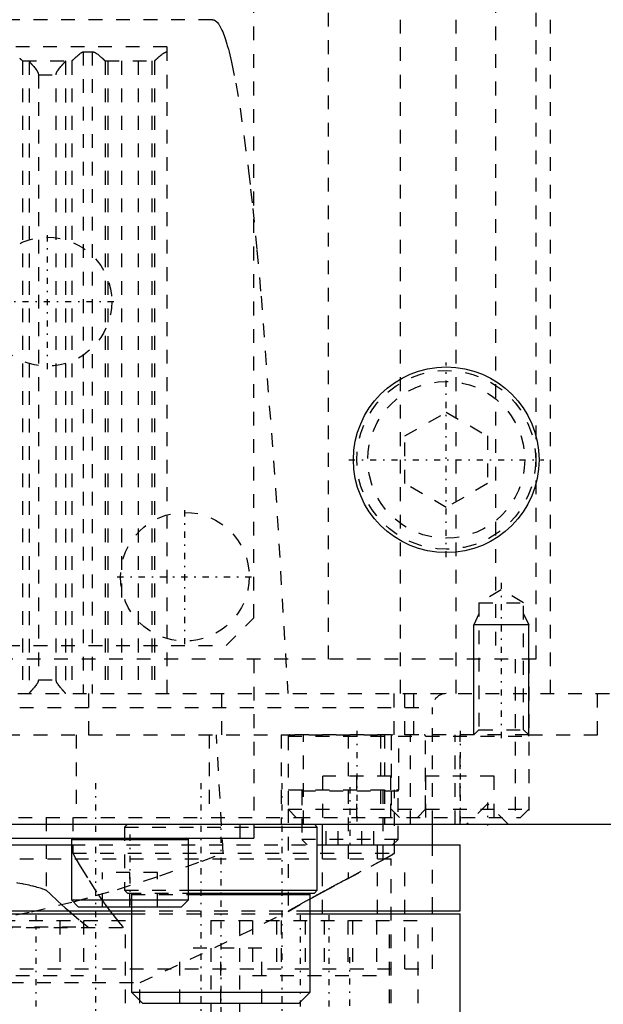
# Model space of a CAD drawing. Extents: x -100 to 100, y -58 to 429.
# Tile 7 of 12: x 13 to 55, y 14 to 86. Entities that reach past the tile are written whole.
import ezdxf

# ---------------------------------------------------------------- set-up
doc = ezdxf.new("R2010")
doc.units = 0
doc.linetypes.add('CENTER', pattern=[1.5, 0.45, -0.5, 0.05, -0.5])
doc.linetypes.add('DASHED', pattern=[2, 1, -1])
for name, color, linetype in [('AM_0', 7, 'CONTINUOUS'), ('AM_10', 7, 'CONTINUOUS'), ('AM_3', 7, 'DASHED'), ('AM_7', 7, 'CENTER')]:
    doc.layers.add(name, color=color, linetype=linetype)

msp = doc.modelspace()

# ---------------------------------------------------------------- linework, layer by layer
at = {"layer": 'AM_0', "color": 7, "linetype": 'CONTINUOUS'}
for p, q in [((-95, 27), (95, 27)), ((29, 27), (29, 26)), ((30, 27), (30, 26)), ((30.001, 26.8), (34.617, 26.8)), ((34.617, 26.8), (34.417, 27)), ((34.617, 22.2), (34.617, 26.8)), ((35, 25.5), (35, 27)), ((43, 25.5), (43, 27)), ((-30, 26), (30, 26)), ((16.75, 25.9), (16.75, 21.5)), ((16.75, 25.9), (25.25, 25.9)), ((25.25, 21.5), (25.25, 25.9)), ((-16.758, 25.5), (16.758, 25.5)), ((34.626, 25.5), (45, 25.5)), ((45, 20.7), (45, 25.5)), ((25.248, 22.2), (34.617, 22.2)), ((34.417, 22), (34.617, 22.2)), ((16.75, 21.5), (17.25, 21)), ((16.75, 21.5), (25.25, 21.5)), ((24.75, 21), (25.25, 21.5)), ((25.247, 22), (34.417, 22)), ((25.247, 21.9), (34.117, 21.9)), ((34.117, 21.9), (34.017, 22)), ((34.117, 14.8), (34.117, 21.9)), ((17.25, 21), (24.75, 21)), ((21.117, 21), (21.117, 14.8)), ((-21.12, 20.7), (21.12, 20.7)), ((-21.12, 20.5), (21.12, 20.5)), ((34.117, 20.7), (45, 20.7)), ((34.117, 20.5), (45, 20.5)), ((41, 20.5), (41, 20.7)), ((43, 20.5), (43, 20.7)), ((45, 12), (45, 20.5)), ((21.117, 14.8), (21.917, 14)), ((21.117, 14.8), (34.117, 14.8)), ((33.317, 14), (34.117, 14.8)), ((21.917, 14), (33.317, 14))]:
    msp.add_line(p, q, dxfattribs=at)
msp.add_circle((44, 53.5), 6.75, dxfattribs=at)
for centre, start, end in [((16.85, 25.9), 90, 180), ((25.15, 25.9), 0, 90)]:
    msp.add_arc(centre, 0.1, start, end, dxfattribs=at)
at = {"layer": 'AM_10', "color": 7, "linetype": 'CONTINUOUS'}
for p, q in [((46.379, 42.3), (46, 41.5)), ((49.621, 42.3), (50, 41.5)), ((50, 41.5), (46, 41.5)), ((46, 33.5), (46, 41.5)), ((50, 33.5), (50, 41.5))]:
    msp.add_line(p, q, dxfattribs=at)
at = {"layer": 'AM_3', "color": 6, "linetype": 'DASHED'}
for p, q in [((51.584, 36.5), (51.584, 207.93)), ((40.682, 36.5), (40.682, 177.659)), ((47.585, 151), (47.585, 39)), ((50.5, 142), (50.5, 39)), ((35.442, 39), (35.442, 109)), ((30, 42), (30, 106)), ((44.725, 36.5), (44.725, 91.5)), ((27, 85.5), (-27, 85.5)), ((23.7, 83.517), (-23.7, 83.517)), ((17.608, 83.174), (17.608, 36.5)), ((17.608, 83.174), (18.26, 83.174)), ((18.26, 83.174), (18.26, 36.5)), ((23.7, 36.5), (23.7, 83.517)), ((13.203, 82.503), (13.203, 36.5)), ((13.21, 82.5), (16.783, 82.5)), ((13.667, 82.49), (13.667, 36.51)), ((16.326, 82.49), (16.326, 36.51)), ((16.79, 82.503), (16.79, 36.5)), ((19.206, 82.503), (19.206, 36.5)), ((19.213, 82.5), (22.787, 82.5)), ((19.404, 82.5), (19.404, 36.5)), ((20.4, 82.5), (20.4, 36.5)), ((21.6, 82.5), (21.6, 36.5)), ((22.596, 82.5), (22.596, 36.5)), ((22.794, 82.503), (22.794, 36.5)), ((14.351, 81.5), (15.642, 81.5)), ((14.351, 81.5), (14.351, 37.5)), ((15.642, 37.5), (15.642, 81.5)), ((41, 55.232), (44, 56.964)), ((44, 56.964), (47, 55.232)), ((41, 51.768), (41, 55.232)), ((47, 55.232), (47, 51.768)), ((44, 50.036), (41, 51.768)), ((47, 51.768), (44, 50.036)), ((48, 44.036), (46.379, 43.1)), ((49.621, 43.1), (48, 44.036)), ((46.379, 43.1), (46.379, 33.879)), ((46.379, 43.1), (49.621, 43.1)), ((49.621, 33.879), (49.621, 43.1)), ((28, 40), (30, 42)), ((-28, 40), (28, 40)), ((50.5, 39), (-50.5, 39)), ((30, 39), (30, 27)), ((49, 39), (49, 27)), ((50, 39), (50, 27)), ((14.351, 37.5), (15.642, 37.5)), ((-57.145, 36.5), (57.145, 36.5)), ((18.02, 33.5), (18.02, 36.5)), ((27.679, 33.5), (27.679, 36.5)), ((40.225, 33.5), (40.225, 36.5)), ((41, 33.5), (41, 36.5)), ((41.645, 33.5), (41.645, 36.5)), ((55, 33.5), (55, 36.5)), ((-43, 35.5), (43, 35.5)), ((43, 27), (43, 35.5)), ((46.379, 33.879), (46, 33.5)), ((46.379, 33.879), (49.621, 33.879)), ((50, 33.5), (49.621, 33.879)), ((-32, 33.5), (39.5, 33.5)), ((17.084, 33.5), (17.084, 27.5)), ((26.753, 33.5), (26.753, 27.5)), ((27.783, 24.893), (27.295, 33.5)), ((32, 33.5), (32, 27)), ((50, 33.5), (32, 33.5)), ((32.5, 33.4), (32.5, 28.1)), ((32.5, 33.4), (50, 33.4)), ((33.611, 27), (33.611, 33.5)), ((36.861, 33.5), (36.861, 27)), ((39.215, 33.5), (39.215, 27.5)), ((39.5, 33.5), (39.5, 27)), ((40, 33.4), (40, 28.1)), ((40.559, 29.5), (40.559, 33.5)), ((41.389, 27), (41.389, 33.5)), ((42.5, 28.1), (42.5, 33.4)), ((44.639, 27), (44.639, 33.5)), ((45, 27), (45, 33.5)), ((50, 33.5), (55, 33.5)), ((35.025, 27.5), (35.025, 30.5)), ((39.975, 30.5), (35.025, 30.5)), ((37.5, 27.5), (37.5, 30.5)), ((39.975, 27.5), (39.975, 30.5)), ((42.525, 27.5), (42.525, 30.5)), ((47.475, 30.5), (42.525, 30.5)), ((47.475, 27.5), (47.475, 30.5)), ((32.5, 29.5), (40.559, 29.5)), ((33.5, 29.4), (33.5, 25.9)), ((40.5, 29.4), (33.5, 29.4)), ((36.871, 29.5), (36.871, 23.067)), ((39.389, 29.5), (39.389, 24.403)), ((40.238, 24.893), (40.238, 29.5)), ((40.5, 25.9), (40.5, 29.4)), ((32.5, 28.1), (32.5, 20.671)), ((32.5, 28.1), (33.1, 27.5)), ((32.5, 28.1), (50, 28.1)), ((40, 28.1), (40.6, 27.5)), ((41.9, 27.5), (42.5, 28.1)), ((47, 28.5), (45.5, 27)), ((48.5, 27), (47, 28.5)), ((49.4, 27.5), (50, 28.1)), ((-33.1, 27.5), (33.1, 27.5)), ((14.906, 27.5), (14.906, 22.204)), ((16.842, 27.5), (16.842, 24.893)), ((33.1, 27.5), (49.4, 27.5)), ((35.268, 25.5), (35.268, 27.5)), ((36.134, 25.5), (36.134, 27.5)), ((37.866, 25.5), (37.866, 27.5)), ((38.732, 25.5), (38.732, 27.5)), ((20.817, 27), (20.617, 26.8)), ((20.617, 26.8), (20.617, 22.2)), ((20.617, 26.8), (30.001, 26.8)), ((33.5, 25.9), (33.9, 25.5)), ((40.5, 25.9), (33.5, 25.9)), ((40.1, 25.5), (40.5, 25.9)), ((16.758, 25.5), (34.626, 25.5)), ((35, 20.5), (35, 25.5)), ((39, 20.5), (39, 25.5)), ((43, 20.7), (43, 25.5)), ((-41, 24.5), (41, 24.5)), ((16.842, 24.893), (17.071, 24.494)), ((16.842, 24.893), (40.238, 24.893)), ((39.567, 24.5), (36.871, 23.067)), ((40, 0), (40, 24.5)), ((41, 16.5), (41, 24.5)), ((34.999, 22.067), (39, 24.195)), ((19, 21), (19, 23.5)), ((23, 23.5), (19, 23.5)), ((21, 21), (21, 23.5)), ((23, 21), (23, 23.5)), ((20.617, 22.2), (20.817, 22)), ((20.617, 22.2), (25.248, 22.2)), ((20.817, 22), (25.247, 22)), ((21.217, 22), (21.117, 21.9)), ((21.117, 21.9), (21.117, 21)), ((21.117, 21.9), (25.247, 21.9)), ((32.5, 20.671), (34.999, 22.067)), ((19.008, 21.443), (19.333, 20.99)), ((19.333, 20.99), (19.708, 20.495)), ((16.564, 20.698), (17.38, 19.997)), ((21.12, 20.7), (34.117, 20.7)), ((21.12, 20.5), (34.117, 20.5)), ((43, 16.5), (43, 20.5)), ((-20.535, 19.5), (20.535, 19.5)), ((-17.937, 19.536), (17.937, 19.536)), ((7.672, 20), (20.672, 20)), ((15.904, 20), (15.904, 16)), ((17.38, 19.997), (17.937, 19.536)), ((17.636, 20), (17.636, 16)), ((17.937, 19.536), (18.022, 19.5)), ((20.672, 12), (20.672, 20)), ((26.885, 20), (26.885, 12)), ((26.885, 20), (41.964, 20)), ((28.964, 20), (28.964, 12)), ((29.921, 20), (29.921, 16)), ((31.653, 20), (31.653, 16)), ((32, 20), (32, 16)), ((33.732, 20), (33.732, 16)), ((35.117, 20), (35.117, 16)), ((36.849, 20), (36.849, 16)), ((37.196, 20), (37.196, 16)), ((38.928, 20), (38.928, 16)), ((39.885, 12), (39.885, 20)), ((41.964, 12), (41.964, 20)), ((24.642, 14), (24.642, 18)), ((30.592, 18), (24.642, 18)), ((27.617, 14), (27.617, 18)), ((30.592, 14), (30.592, 18)), ((-43, 16.5), (43, 16.5)), ((10.708, 16), (17.636, 16)), ((29.921, 16), (38.928, 16)), ((-21.744, 15.5), (21.744, 15.5)), ((21.508, 2), (21.744, 15.5))]:
    msp.add_line(p, q, dxfattribs=at)
for points in [[(27.016, 85.5, 0), (27, 85.5, 0)], [(27, 85.5, 0), (27.004, 85.5, 0), (27.013, 85.5, 0), (27.021, 85.499, 0), (27.026, 85.499, 0), (27.03, 85.499, 0), (27.039, 85.498, 0), (27.047, 85.496, 0), (27.056, 85.495, 0), (27.064, 85.493, 0), (27.073, 85.492, 0), (27.077, 85.49, 0), (27.082, 85.489, 0), (27.09, 85.487, 0), (27.099, 85.484, 0), (27.107, 85.482, 0), (27.116, 85.479, 0), (27.125, 85.475, 0), (27.129, 85.474, 0), (27.133, 85.472, 0), (27.142, 85.468, 0), (27.15, 85.464, 0), (27.155, 85.462, 0), (27.159, 85.46, 0), (27.168, 85.455, 0), (27.176, 85.451, 0), (27.181, 85.448, 0), (27.185, 85.446, 0), (27.193, 85.44, 0), (27.202, 85.435, 0), (27.211, 85.429, 0), (27.219, 85.424, 0), (27.228, 85.417, 0), (27.232, 85.414, 0), (27.236, 85.411, 0), (27.245, 85.404, 0), (27.254, 85.398, 0), (27.262, 85.391, 0), (27.271, 85.383, 0), (27.279, 85.376, 0), (27.284, 85.372, 0), (27.288, 85.368, 0), (27.297, 85.36, 0), (27.305, 85.352, 0), (27.314, 85.343, 0), (27.322, 85.335, 0), (27.331, 85.326, 0), (27.335, 85.321, 0), (27.34, 85.316, 0), (27.348, 85.307, 0), (27.357, 85.297, 0), (27.387, 85.262, 0), (27.438, 85.194, 0), (27.464, 85.157, 0), (27.49, 85.118, 0), (27.542, 85.033, 0), (27.593, 84.94, 0), (27.645, 84.838, 0), (27.696, 84.728, 0), (27.748, 84.61, 0), (27.774, 84.547, 0), (27.799, 84.483, 0), (27.851, 84.347, 0), (27.902, 84.203, 0), (27.928, 84.128, 0), (27.954, 84.051, 0), (28.005, 83.89, 0), (28.057, 83.721, 0), (28.083, 83.633, 0), (28.108, 83.543, 0), (28.16, 83.357, 0), (28.211, 83.162, 0), (28.391, 82.414, 0), (28.7, 80.892, 0), (29.008, 79.066, 0), (29.315, 76.937, 0), (29.621, 74.505, 0), (29.774, 73.176, 0), (29.927, 71.772, 0), (30.232, 68.738, 0), (30.536, 65.404, 0), (31.591, 51.389, 0), (32.483, 36.5, 0)], [(16.79, 82.503, 0), (16.79, 82.504, 0), (16.792, 82.505, 0), (16.793, 82.506, 0), (16.794, 82.507, 0), (16.795, 82.508, 0), (16.797, 82.51, 0), (16.799, 82.512, 0), (16.801, 82.514, 0), (16.804, 82.516, 0), (16.807, 82.519, 0), (16.808, 82.52, 0), (16.809, 82.522, 0), (16.813, 82.524, 0), (16.816, 82.527, 0), (16.819, 82.531, 0), (16.823, 82.534, 0), (16.827, 82.537, 0), (16.828, 82.539, 0), (16.83, 82.541, 0), (16.835, 82.545, 0), (16.839, 82.549, 0), (16.841, 82.551, 0), (16.843, 82.553, 0), (16.848, 82.558, 0), (16.853, 82.562, 0), (16.855, 82.564, 0), (16.858, 82.567, 0), (16.863, 82.571, 0), (16.868, 82.576, 0), (16.873, 82.581, 0), (16.879, 82.586, 0), (16.884, 82.592, 0), (16.887, 82.594, 0), (16.89, 82.597, 0), (16.896, 82.603, 0), (16.902, 82.608, 0), (16.908, 82.614, 0), (16.915, 82.62, 0), (16.921, 82.626, 0), (16.924, 82.629, 0), (16.928, 82.632, 0), (16.934, 82.639, 0), (16.941, 82.645, 0), (16.948, 82.651, 0), (16.955, 82.658, 0), (16.962, 82.664, 0), (16.966, 82.668, 0), (16.969, 82.671, 0), (16.976, 82.678, 0), (16.984, 82.685, 0), (16.991, 82.691, 0), (16.999, 82.698, 0), (17.006, 82.705, 0), (17.01, 82.709, 0), (17.014, 82.712, 0), (17.022, 82.72, 0), (17.029, 82.727, 0), (17.057, 82.752, 0), (17.081, 82.774, 0), (17.106, 82.796, 0), (17.158, 82.843, 0), (17.212, 82.891, 0), (17.269, 82.94, 0), (17.327, 82.988, 0), (17.387, 83.036, 0), (17.418, 83.059, 0), (17.448, 83.081, 0), (17.484, 83.106, 0), (17.495, 83.112, 0), (17.505, 83.119, 0), (17.511, 83.122, 0), (17.516, 83.126, 0), (17.526, 83.132, 0), (17.537, 83.138, 0), (17.548, 83.144, 0), (17.558, 83.15, 0), (17.569, 83.156, 0), (17.575, 83.158, 0), (17.58, 83.161, 0), (17.591, 83.166, 0), (17.602, 83.171, 0), (17.608, 83.174, 0)], [(18.26, 83.174, 0), (18.267, 83.174, 0), (18.281, 83.173, 0), (18.295, 83.172, 0), (18.302, 83.171, 0), (18.309, 83.17, 0), (18.323, 83.168, 0), (18.336, 83.165, 0), (18.349, 83.162, 0), (18.362, 83.158, 0), (18.375, 83.154, 0), (18.381, 83.152, 0), (18.387, 83.15, 0), (18.4, 83.145, 0), (18.412, 83.14, 0), (18.425, 83.135, 0), (18.437, 83.129, 0), (18.449, 83.123, 0), (18.455, 83.12, 0), (18.461, 83.117, 0), (18.473, 83.111, 0), (18.484, 83.104, 0), (18.49, 83.101, 0), (18.496, 83.098, 0), (18.508, 83.091, 0), (18.519, 83.084, 0), (18.525, 83.08, 0), (18.531, 83.076, 0), (18.542, 83.069, 0), (18.554, 83.061, 0), (18.565, 83.054, 0), (18.576, 83.046, 0), (18.588, 83.038, 0), (18.593, 83.034, 0), (18.599, 83.03, 0), (18.61, 83.022, 0), (18.621, 83.014, 0), (18.66, 82.985, 0), (18.725, 82.933, 0), (18.787, 82.881, 0), (18.847, 82.83, 0), (18.875, 82.805, 0), (18.903, 82.781, 0), (18.934, 82.753, 0), (18.942, 82.745, 0), (18.951, 82.738, 0), (18.955, 82.734, 0), (18.96, 82.73, 0), (18.968, 82.722, 0), (18.976, 82.715, 0), (18.985, 82.707, 0), (18.993, 82.7, 0), (19.001, 82.692, 0), (19.005, 82.688, 0), (19.009, 82.685, 0), (19.018, 82.677, 0), (19.025, 82.67, 0), (19.033, 82.663, 0), (19.041, 82.656, 0), (19.049, 82.649, 0), (19.052, 82.645, 0), (19.056, 82.642, 0), (19.063, 82.635, 0), (19.071, 82.629, 0), (19.078, 82.622, 0), (19.085, 82.616, 0), (19.092, 82.609, 0), (19.095, 82.606, 0), (19.098, 82.603, 0), (19.105, 82.597, 0), (19.111, 82.591, 0), (19.117, 82.586, 0), (19.123, 82.58, 0), (19.129, 82.575, 0), (19.132, 82.572, 0), (19.135, 82.569, 0), (19.14, 82.564, 0), (19.145, 82.559, 0), (19.148, 82.557, 0), (19.151, 82.555, 0), (19.155, 82.55, 0), (19.16, 82.546, 0), (19.162, 82.544, 0), (19.165, 82.542, 0), (19.169, 82.538, 0), (19.173, 82.534, 0), (19.177, 82.53, 0), (19.181, 82.527, 0), (19.184, 82.523, 0), (19.186, 82.522, 0), (19.187, 82.52, 0), (19.19, 82.518, 0), (19.193, 82.515, 0), (19.196, 82.513, 0), (19.198, 82.51, 0), (19.201, 82.508, 0), (19.202, 82.507, 0), (19.202, 82.507, 0), (19.204, 82.505, 0), (19.206, 82.504, 0), (19.206, 82.503, 0)], [(22.794, 82.503, 0), (22.794, 82.504, 0), (22.796, 82.505, 0), (22.797, 82.506, 0), (22.798, 82.507, 0), (22.799, 82.508, 0), (22.801, 82.51, 0), (22.804, 82.512, 0), (22.806, 82.515, 0), (22.809, 82.517, 0), (22.812, 82.52, 0), (22.813, 82.521, 0), (22.815, 82.523, 0), (22.818, 82.526, 0), (22.822, 82.529, 0), (22.826, 82.533, 0), (22.83, 82.536, 0), (22.834, 82.54, 0), (22.836, 82.542, 0), (22.838, 82.544, 0), (22.843, 82.548, 0), (22.847, 82.553, 0), (22.85, 82.555, 0), (22.852, 82.557, 0), (22.857, 82.562, 0), (22.862, 82.567, 0), (22.865, 82.569, 0), (22.868, 82.572, 0), (22.873, 82.577, 0), (22.879, 82.582, 0), (22.885, 82.588, 0), (22.891, 82.593, 0), (22.897, 82.599, 0), (22.9, 82.602, 0), (22.904, 82.605, 0), (22.91, 82.611, 0), (22.917, 82.617, 0), (22.924, 82.623, 0), (22.931, 82.63, 0), (22.938, 82.636, 0), (22.941, 82.64, 0), (22.945, 82.643, 0), (22.952, 82.65, 0), (22.96, 82.656, 0), (22.967, 82.663, 0), (22.975, 82.67, 0), (22.982, 82.677, 0), (22.986, 82.681, 0), (22.99, 82.684, 0), (22.998, 82.692, 0), (23.006, 82.699, 0), (23.014, 82.706, 0), (23.022, 82.714, 0), (23.031, 82.721, 0), (23.035, 82.725, 0), (23.039, 82.728, 0), (23.047, 82.736, 0), (23.055, 82.744, 0), (23.085, 82.77, 0), (23.112, 82.794, 0), (23.139, 82.818, 0), (23.196, 82.867, 0), (23.256, 82.917, 0), (23.319, 82.968, 0), (23.383, 83.017, 0), (23.421, 83.044, 0), (23.432, 83.052, 0), (23.443, 83.059, 0), (23.449, 83.063, 0), (23.454, 83.067, 0), (23.465, 83.074, 0), (23.477, 83.081, 0), (23.482, 83.085, 0), (23.488, 83.088, 0), (23.499, 83.095, 0), (23.511, 83.101, 0), (23.516, 83.105, 0), (23.522, 83.108, 0), (23.534, 83.114, 0), (23.545, 83.12, 0), (23.557, 83.126, 0), (23.569, 83.132, 0), (23.581, 83.137, 0), (23.587, 83.14, 0), (23.593, 83.142, 0), (23.605, 83.147, 0), (23.617, 83.151, 0), (23.629, 83.155, 0), (23.642, 83.159, 0), (23.654, 83.163, 0), (23.661, 83.164, 0), (23.667, 83.166, 0), (23.68, 83.168, 0), (23.693, 83.17, 0), (23.7, 83.171, 0)], [(12.989, 82.703, 0), (12.998, 82.695, 0), (13.007, 82.687, 0), (13.016, 82.678, 0), (13.02, 82.674, 0), (13.025, 82.67, 0), (13.034, 82.662, 0), (13.042, 82.654, 0), (13.05, 82.646, 0), (13.059, 82.639, 0), (13.067, 82.631, 0), (13.071, 82.627, 0), (13.075, 82.624, 0), (13.082, 82.616, 0), (13.09, 82.609, 0), (13.097, 82.603, 0), (13.104, 82.596, 0), (13.111, 82.589, 0), (13.115, 82.586, 0), (13.118, 82.583, 0), (13.125, 82.577, 0), (13.131, 82.571, 0), (13.134, 82.568, 0), (13.137, 82.565, 0), (13.143, 82.56, 0), (13.149, 82.554, 0), (13.151, 82.552, 0), (13.154, 82.549, 0), (13.159, 82.544, 0), (13.164, 82.54, 0), (13.169, 82.535, 0), (13.173, 82.531, 0), (13.177, 82.527, 0), (13.179, 82.526, 0), (13.181, 82.524, 0), (13.185, 82.52, 0), (13.188, 82.517, 0), (13.191, 82.514, 0), (13.194, 82.512, 0), (13.197, 82.509, 0), (13.198, 82.508, 0), (13.199, 82.507, 0), (13.201, 82.505, 0), (13.203, 82.504, 0), (13.203, 82.503, 0)], [(13.203, 82.503, 0), (13.204, 82.502, 0), (13.207, 82.501, 0), (13.209, 82.5, 0), (13.21, 82.5, 0)], [(13.655, 82.5, 0), (13.657, 82.5, 0), (13.661, 82.498, 0), (13.665, 82.493, 0), (13.667, 82.49, 0)], [(13.667, 82.49, 0), (13.668, 82.489, 0), (13.669, 82.487, 0), (13.671, 82.484, 0), (13.672, 82.483, 0), (13.673, 82.481, 0), (13.675, 82.478, 0), (13.678, 82.475, 0), (13.681, 82.471, 0), (13.684, 82.467, 0), (13.687, 82.463, 0), (13.689, 82.461, 0), (13.691, 82.459, 0), (13.694, 82.455, 0), (13.698, 82.45, 0), (13.702, 82.445, 0), (13.706, 82.44, 0), (13.711, 82.435, 0), (13.713, 82.432, 0), (13.716, 82.429, 0), (13.72, 82.423, 0), (13.725, 82.417, 0), (13.728, 82.414, 0), (13.731, 82.411, 0), (13.736, 82.405, 0), (13.742, 82.399, 0), (13.744, 82.396, 0), (13.747, 82.392, 0), (13.753, 82.386, 0), (13.759, 82.379, 0), (13.765, 82.372, 0), (13.771, 82.365, 0), (13.777, 82.357, 0), (13.781, 82.354, 0), (13.784, 82.35, 0), (13.79, 82.343, 0), (13.797, 82.335, 0), (13.804, 82.328, 0), (13.81, 82.32, 0), (13.817, 82.312, 0), (13.821, 82.308, 0), (13.824, 82.304, 0), (13.831, 82.296, 0), (13.838, 82.288, 0), (13.846, 82.28, 0), (13.853, 82.271, 0), (13.86, 82.263, 0), (13.864, 82.259, 0), (13.868, 82.254, 0), (13.876, 82.246, 0), (13.883, 82.237, 0), (13.891, 82.228, 0), (13.899, 82.219, 0), (13.907, 82.21, 0), (13.911, 82.205, 0), (13.915, 82.201, 0), (13.923, 82.191, 0), (13.931, 82.182, 0), (13.96, 82.149, 0), (13.985, 82.119, 0), (14.01, 82.09, 0), (14.062, 82.028, 0), (14.114, 81.965, 0), (14.164, 81.9, 0), (14.212, 81.834, 0), (14.239, 81.795, 0), (14.246, 81.784, 0), (14.253, 81.772, 0), (14.257, 81.767, 0), (14.26, 81.761, 0), (14.267, 81.75, 0), (14.274, 81.738, 0), (14.277, 81.732, 0), (14.281, 81.726, 0), (14.287, 81.715, 0), (14.293, 81.703, 0), (14.296, 81.697, 0), (14.299, 81.691, 0), (14.305, 81.679, 0), (14.311, 81.667, 0), (14.316, 81.655, 0), (14.321, 81.643, 0), (14.326, 81.63, 0), (14.328, 81.624, 0), (14.33, 81.617, 0), (14.335, 81.605, 0), (14.338, 81.592, 0), (14.342, 81.578, 0), (14.344, 81.565, 0), (14.347, 81.551, 0), (14.348, 81.544, 0), (14.349, 81.537, 0), (14.35, 81.522, 0), (14.351, 81.508, 0), (14.351, 81.5, 0)], [(15.642, 81.5, 0), (15.642, 81.508, 0), (15.643, 81.522, 0), (15.644, 81.537, 0), (15.645, 81.544, 0), (15.646, 81.551, 0), (15.649, 81.565, 0), (15.651, 81.578, 0), (15.655, 81.592, 0), (15.658, 81.605, 0), (15.663, 81.617, 0), (15.665, 81.624, 0), (15.667, 81.63, 0), (15.672, 81.643, 0), (15.677, 81.655, 0), (15.682, 81.667, 0), (15.688, 81.679, 0), (15.694, 81.691, 0), (15.697, 81.697, 0), (15.7, 81.703, 0), (15.706, 81.715, 0), (15.712, 81.726, 0), (15.716, 81.732, 0), (15.719, 81.738, 0), (15.726, 81.75, 0), (15.733, 81.761, 0), (15.736, 81.767, 0), (15.74, 81.772, 0), (15.747, 81.784, 0), (15.754, 81.795, 0), (15.781, 81.834, 0), (15.829, 81.9, 0), (15.879, 81.965, 0), (15.931, 82.028, 0), (15.983, 82.09, 0), (16.008, 82.119, 0), (16.033, 82.149, 0), (16.062, 82.182, 0), (16.07, 82.191, 0), (16.078, 82.201, 0), (16.082, 82.205, 0), (16.086, 82.21, 0), (16.094, 82.219, 0), (16.102, 82.228, 0), (16.11, 82.237, 0), (16.117, 82.246, 0), (16.125, 82.254, 0), (16.129, 82.259, 0), (16.133, 82.263, 0), (16.14, 82.271, 0), (16.147, 82.28, 0), (16.155, 82.288, 0), (16.162, 82.296, 0), (16.169, 82.304, 0), (16.172, 82.308, 0), (16.176, 82.312, 0), (16.183, 82.32, 0), (16.189, 82.328, 0), (16.196, 82.335, 0), (16.203, 82.343, 0), (16.209, 82.35, 0), (16.212, 82.354, 0), (16.216, 82.357, 0), (16.222, 82.365, 0), (16.228, 82.372, 0), (16.234, 82.379, 0), (16.24, 82.386, 0), (16.246, 82.392, 0), (16.249, 82.396, 0), (16.251, 82.399, 0), (16.257, 82.405, 0), (16.262, 82.411, 0), (16.265, 82.414, 0), (16.268, 82.417, 0), (16.273, 82.423, 0), (16.277, 82.429, 0), (16.28, 82.432, 0), (16.282, 82.435, 0), (16.287, 82.44, 0), (16.291, 82.445, 0), (16.295, 82.45, 0), (16.299, 82.455, 0), (16.302, 82.459, 0), (16.304, 82.461, 0), (16.306, 82.463, 0), (16.309, 82.467, 0), (16.312, 82.471, 0), (16.315, 82.475, 0), (16.318, 82.478, 0), (16.32, 82.481, 0), (16.321, 82.483, 0), (16.322, 82.484, 0), (16.324, 82.487, 0), (16.325, 82.489, 0), (16.326, 82.49, 0)], [(16.326, 82.49, 0), (16.328, 82.493, 0), (16.332, 82.498, 0), (16.336, 82.5, 0), (16.338, 82.5, 0)], [(16.783, 82.5, 0), (16.784, 82.5, 0), (16.786, 82.501, 0), (16.789, 82.502, 0), (16.79, 82.503, 0)], [(19.206, 82.503, 0), (19.208, 82.502, 0), (19.21, 82.501, 0), (19.212, 82.5, 0), (19.213, 82.5, 0)], [(22.787, 82.5, 0), (22.788, 82.5, 0), (22.79, 82.501, 0), (22.792, 82.502, 0), (22.794, 82.503, 0)], [(14.351, 37.5, 0), (14.351, 37.492, 0), (14.35, 37.478, 0), (14.349, 37.463, 0), (14.348, 37.456, 0), (14.347, 37.449, 0), (14.344, 37.435, 0), (14.342, 37.422, 0), (14.338, 37.408, 0), (14.335, 37.395, 0), (14.33, 37.383, 0), (14.328, 37.376, 0), (14.326, 37.37, 0), (14.321, 37.357, 0), (14.316, 37.345, 0), (14.311, 37.333, 0), (14.305, 37.321, 0), (14.299, 37.309, 0), (14.296, 37.303, 0), (14.293, 37.297, 0), (14.287, 37.285, 0), (14.281, 37.274, 0), (14.277, 37.268, 0), (14.274, 37.262, 0), (14.267, 37.25, 0), (14.26, 37.239, 0), (14.257, 37.233, 0), (14.253, 37.228, 0), (14.246, 37.216, 0), (14.239, 37.205, 0), (14.212, 37.166, 0), (14.164, 37.1, 0), (14.114, 37.035, 0), (14.062, 36.972, 0), (14.01, 36.91, 0), (13.985, 36.881, 0), (13.96, 36.851, 0), (13.931, 36.818, 0), (13.923, 36.809, 0), (13.915, 36.799, 0), (13.911, 36.795, 0), (13.907, 36.79, 0), (13.899, 36.781, 0), (13.891, 36.772, 0), (13.883, 36.763, 0), (13.876, 36.754, 0), (13.868, 36.746, 0), (13.864, 36.741, 0), (13.86, 36.737, 0), (13.853, 36.729, 0), (13.846, 36.72, 0), (13.838, 36.712, 0), (13.831, 36.704, 0), (13.824, 36.696, 0), (13.821, 36.692, 0), (13.817, 36.688, 0), (13.81, 36.68, 0), (13.804, 36.672, 0), (13.797, 36.665, 0), (13.79, 36.657, 0), (13.784, 36.65, 0), (13.781, 36.646, 0), (13.777, 36.643, 0), (13.771, 36.635, 0), (13.765, 36.628, 0), (13.759, 36.621, 0), (13.753, 36.614, 0), (13.747, 36.608, 0), (13.744, 36.604, 0), (13.742, 36.601, 0), (13.736, 36.595, 0), (13.731, 36.589, 0), (13.728, 36.586, 0), (13.725, 36.583, 0), (13.72, 36.577, 0), (13.716, 36.571, 0), (13.713, 36.568, 0), (13.711, 36.565, 0), (13.706, 36.56, 0), (13.702, 36.555, 0), (13.698, 36.55, 0), (13.694, 36.545, 0), (13.691, 36.541, 0), (13.689, 36.539, 0), (13.687, 36.537, 0), (13.684, 36.533, 0), (13.681, 36.529, 0), (13.678, 36.525, 0), (13.675, 36.522, 0), (13.673, 36.519, 0), (13.672, 36.517, 0), (13.671, 36.516, 0), (13.669, 36.513, 0), (13.668, 36.511, 0), (13.667, 36.51, 0)], [(16.326, 36.51, 0), (16.325, 36.511, 0), (16.324, 36.513, 0), (16.322, 36.516, 0), (16.321, 36.517, 0), (16.32, 36.519, 0), (16.318, 36.522, 0), (16.315, 36.525, 0), (16.312, 36.529, 0), (16.309, 36.533, 0), (16.306, 36.537, 0), (16.304, 36.539, 0), (16.302, 36.541, 0), (16.299, 36.545, 0), (16.295, 36.55, 0), (16.291, 36.555, 0), (16.287, 36.56, 0), (16.282, 36.565, 0), (16.28, 36.568, 0), (16.277, 36.571, 0), (16.273, 36.577, 0), (16.268, 36.583, 0), (16.265, 36.586, 0), (16.262, 36.589, 0), (16.257, 36.595, 0), (16.251, 36.601, 0), (16.249, 36.604, 0), (16.246, 36.608, 0), (16.24, 36.614, 0), (16.234, 36.621, 0), (16.228, 36.628, 0), (16.222, 36.635, 0), (16.216, 36.643, 0), (16.212, 36.646, 0), (16.209, 36.65, 0), (16.203, 36.657, 0), (16.196, 36.665, 0), (16.189, 36.672, 0), (16.183, 36.68, 0), (16.176, 36.688, 0), (16.172, 36.692, 0), (16.169, 36.696, 0), (16.162, 36.704, 0), (16.155, 36.712, 0), (16.147, 36.72, 0), (16.14, 36.729, 0), (16.133, 36.737, 0), (16.129, 36.741, 0), (16.125, 36.746, 0), (16.117, 36.754, 0), (16.11, 36.763, 0), (16.102, 36.772, 0), (16.094, 36.781, 0), (16.086, 36.79, 0), (16.082, 36.795, 0), (16.078, 36.799, 0), (16.07, 36.809, 0), (16.062, 36.818, 0), (16.033, 36.851, 0), (16.008, 36.881, 0), (15.983, 36.91, 0), (15.931, 36.972, 0), (15.879, 37.035, 0), (15.829, 37.1, 0), (15.781, 37.166, 0), (15.754, 37.205, 0), (15.747, 37.216, 0), (15.74, 37.228, 0), (15.736, 37.233, 0), (15.733, 37.239, 0), (15.726, 37.25, 0), (15.719, 37.262, 0), (15.716, 37.268, 0), (15.712, 37.274, 0), (15.706, 37.285, 0), (15.7, 37.297, 0), (15.697, 37.303, 0), (15.694, 37.309, 0), (15.688, 37.321, 0), (15.682, 37.333, 0), (15.677, 37.345, 0), (15.672, 37.357, 0), (15.667, 37.37, 0), (15.665, 37.376, 0), (15.663, 37.383, 0), (15.658, 37.395, 0), (15.655, 37.408, 0), (15.651, 37.422, 0), (15.649, 37.435, 0), (15.646, 37.449, 0), (15.645, 37.456, 0), (15.644, 37.463, 0), (15.643, 37.478, 0), (15.642, 37.492, 0), (15.642, 37.5, 0)], [(13.667, 36.51, 0), (13.665, 36.507, 0), (13.661, 36.502, 0), (13.657, 36.5, 0), (13.655, 36.5, 0)], [(16.338, 36.5, 0), (16.336, 36.5, 0), (16.332, 36.502, 0), (16.328, 36.507, 0), (16.326, 36.51, 0)], [(-27.783, 24.893, 0), (-26.259, 24.325, 0), (-23.188, 23.251, 0), (-20.091, 22.269, 0), (-18.537, 21.817, 0), (-16.979, 21.393, 0), (-13.859, 20.639, 0), (-10.742, 20.019, 0), (-7.637, 19.546, 0), (-4.555, 19.228, 0), (-1.507, 19.07, 0), (0, 19.05, 0), (1.507, 19.07, 0), (4.555, 19.228, 0), (7.637, 19.546, 0), (10.742, 20.019, 0), (13.859, 20.639, 0), (16.979, 21.393, 0), (18.537, 21.817, 0), (20.091, 22.269, 0), (23.188, 23.251, 0), (26.259, 24.325, 0), (27.783, 24.893, 0)], [(17.071, 24.494, 0), (17.39, 23.953, 0), (18.032, 22.906, 0), (18.681, 21.914, 0), (19.008, 21.443, 0)], [(40.238, 24.893, 0), (40.223, 24.883, 0), (40.191, 24.863, 0), (40.156, 24.841, 0), (40.138, 24.829, 0), (40.119, 24.817, 0), (40.079, 24.793, 0), (40.037, 24.768, 0), (39.993, 24.741, 0), (39.947, 24.714, 0), (39.899, 24.687, 0), (39.874, 24.672, 0), (39.849, 24.658, 0), (39.799, 24.629, 0), (39.747, 24.6, 0), (39.694, 24.57, 0), (39.64, 24.54, 0), (39.585, 24.51, 0), (39.557, 24.494, 0), (39.529, 24.479, 0), (39.473, 24.449, 0), (39.417, 24.418, 0), (39.389, 24.403, 0)], [(39.567, 24.5, 0), (39.59, 24.513, 0), (39.635, 24.537, 0), (39.68, 24.562, 0), (39.702, 24.575, 0), (39.724, 24.587, 0), (39.767, 24.611, 0), (39.809, 24.635, 0), (39.851, 24.659, 0), (39.892, 24.682, 0), (39.931, 24.705, 0), (39.951, 24.717, 0), (39.97, 24.728, 0), (40.007, 24.75, 0), (40.043, 24.771, 0), (40.078, 24.792, 0), (40.111, 24.812, 0), (40.142, 24.832, 0), (40.157, 24.841, 0), (40.172, 24.85, 0), (40.2, 24.868, 0), (40.226, 24.885, 0), (40.238, 24.893, 0)], [(36.871, 23.067, 0), (36.84, 23.051, 0), (36.779, 23.019, 0), (36.718, 22.987, 0), (36.688, 22.971, 0), (36.657, 22.955, 0), (36.597, 22.922, 0), (36.536, 22.89, 0), (36.475, 22.858, 0), (36.415, 22.826, 0), (36.354, 22.794, 0), (36.324, 22.778, 0), (36.294, 22.762, 0), (36.233, 22.73, 0), (36.173, 22.698, 0), (36.113, 22.666, 0), (36.053, 22.635, 0), (35.994, 22.603, 0), (35.964, 22.587, 0), (35.934, 22.571, 0), (35.875, 22.539, 0), (35.816, 22.508, 0), (35.786, 22.492, 0), (35.757, 22.476, 0), (35.698, 22.445, 0), (35.639, 22.413, 0), (35.61, 22.397, 0), (35.581, 22.382, 0), (35.522, 22.35, 0), (35.465, 22.319, 0), (35.407, 22.288, 0), (35.349, 22.257, 0), (35.292, 22.226, 0), (35.264, 22.211, 0), (35.235, 22.195, 0), (35.179, 22.165, 0), (35.122, 22.134, 0), (35.066, 22.104, 0), (35.011, 22.074, 0), (34.955, 22.043, 0), (34.928, 22.028, 0), (34.9, 22.013, 0), (34.845, 21.984, 0), (34.791, 21.954, 0), (34.737, 21.924, 0), (34.683, 21.895, 0), (34.63, 21.866, 0), (34.604, 21.851, 0), (34.577, 21.837, 0), (34.525, 21.808, 0), (34.473, 21.779, 0), (34.421, 21.751, 0), (34.37, 21.723, 0), (34.319, 21.695, 0), (34.294, 21.681, 0), (34.269, 21.667, 0), (34.219, 21.639, 0), (34.169, 21.612, 0), (34.12, 21.585, 0), (34.072, 21.558, 0), (34.024, 21.532, 0), (34, 21.518, 0), (33.977, 21.505, 0), (33.93, 21.479, 0), (33.884, 21.454, 0), (33.861, 21.441, 0), (33.838, 21.428, 0), (33.793, 21.403, 0), (33.748, 21.378, 0), (33.726, 21.366, 0), (33.704, 21.353, 0), (33.661, 21.329, 0), (33.618, 21.305, 0), (33.576, 21.282, 0), (33.534, 21.258, 0), (33.493, 21.235, 0), (33.473, 21.224, 0), (33.453, 21.213, 0), (33.413, 21.19, 0), (33.374, 21.168, 0), (33.336, 21.147, 0), (33.298, 21.126, 0), (33.262, 21.105, 0), (33.243, 21.095, 0), (33.225, 21.084, 0), (33.19, 21.064, 0), (33.155, 21.045, 0), (33.122, 21.026, 0), (33.089, 21.007, 0), (33.056, 20.989, 0), (33.04, 20.98, 0), (33.025, 20.971, 0), (32.994, 20.954, 0), (32.965, 20.937, 0), (32.936, 20.92, 0), (32.907, 20.904, 0), (32.88, 20.889, 0), (32.867, 20.881, 0), (32.854, 20.874, 0), (32.828, 20.859, 0), (32.804, 20.845, 0), (32.78, 20.832, 0), (32.757, 20.818, 0), (32.735, 20.806, 0), (32.725, 20.8, 0), (32.714, 20.794, 0), (32.694, 20.782, 0), (32.675, 20.771, 0), (32.666, 20.766, 0), (32.657, 20.761, 0), (32.64, 20.751, 0), (32.623, 20.742, 0), (32.615, 20.737, 0), (32.608, 20.733, 0), (32.594, 20.725, 0), (32.58, 20.717, 0), (32.568, 20.71, 0), (32.557, 20.704, 0), (32.546, 20.698, 0), (32.542, 20.695, 0), (32.537, 20.692, 0), (32.529, 20.688, 0), (32.522, 20.684, 0), (32.516, 20.68, 0), (32.51, 20.677, 0), (32.506, 20.675, 0), (32.505, 20.674, 0), (32.503, 20.673, 0), (32.501, 20.672, 0), (32.5, 20.671, 0), (32.5, 20.671, 0)], [(14.906, 22.204, 0), (14.862, 22.221, 0), (14.771, 22.255, 0), (14.677, 22.289, 0), (14.629, 22.305, 0), (14.579, 22.322, 0), (14.478, 22.354, 0), (14.373, 22.386, 0), (14.264, 22.417, 0), (14.153, 22.448, 0), (14.037, 22.478, 0), (13.978, 22.493, 0), (13.918, 22.508, 0), (13.796, 22.537, 0), (13.67, 22.565, 0), (13.542, 22.593, 0), (13.41, 22.62, 0), (13.274, 22.647, 0), (13.206, 22.66, 0), (13.136, 22.672, 0), (12.995, 22.697, 0), (12.851, 22.722, 0), (12.777, 22.733, 0)], [(14.906, 22.204, 0), (15.198, 21.933, 0), (15.762, 21.415, 0), (16.302, 20.93, 0), (16.564, 20.698, 0)], [(19.708, 20.495, 0), (19.776, 20.408, 0), (19.912, 20.237, 0), (20.047, 20.07, 0), (20.115, 19.987, 0)], [(20.115, 19.987, 0), (20.185, 19.904, 0), (20.325, 19.739, 0), (20.465, 19.579, 0), (20.535, 19.5, 0)]]:
    msp.add_polyline3d(points, dxfattribs=at)
for centre, radius in [((15, 65), 4.681), ((44, 53.5), 6.5), ((44, 53.5), 5.7), ((25, 45), 4.681)]:
    msp.add_circle(centre, radius, dxfattribs=at)
for centre, radius, start, end in [((44, 35.5), 1, 90, 180), ((32.6, 33.4), 0.1, 90, 180), ((40.1, 33.4), 0.1, 90, 180), ((42.4, 33.4), 0.1, 0, 90), ((49.9, 33.4), 0.1, 0, 90), ((33.6, 29.4), 0.1, 90, 180), ((40.4, 29.4), 0.1, 0, 90), ((-105.055, 293.032), 305.126, 294.55476, 296.79591)]:
    msp.add_arc(centre, radius, start, end, dxfattribs=at)
at = {"layer": 'AM_7', "color": 4, "linetype": 'CENTER'}
for p, q in [((15, 60.085), (15, 69.915)), ((10.085, 65), (19.915, 65)), ((44, 46.413), (44, 60.587)), ((36.913, 53.5), (51.087, 53.5)), ((25, 40.085), (25, 49.915)), ((20.085, 45), (29.915, 45)), ((48, 44.563), (48, 32.973)), ((37.5, 33.8), (37.5, 27.2)), ((45, 33.8), (45, 27.2)), ((18.5, 30), (18.5, -17.04)), ((26.163, 30), (26.163, -17.04)), ((32.043, 30), (32.043, -17.04)), ((37, 29.7), (37, 25.3)), ((47, 28.575), (47, 26.925)), ((27.617, 27.65), (27.617, 13.35)), ((21, 26.25), (21, 20.75)), ((14.172, 20.4), (14.172, 11.6)), ((33.385, 20.4), (33.385, 11.6)), ((35.464, 20.4), (35.464, 11.6)), ((37, -26.5), (37, 17.5))]:
    msp.add_line(p, q, dxfattribs=at)

doc.saveas('drawing.dxf')
